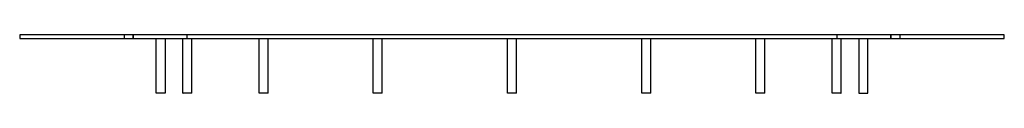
# Model space of a CAD drawing. Header units: millimetres. Extents: x -540 to 540, y -64 to 0.
import ezdxf

# ---------------------------------------------------------------- set-up
doc = ezdxf.new("R2010")
doc.units = ezdxf.units.MM
doc.layers.add('HIDDEN', color=7, linetype='Continuous')
doc.layers.add('THICK', color=7, linetype='Continuous')

msp = doc.modelspace()

# ---------------------------------------------------------------- linework, layer by layer
at = {"layer": 'HIDDEN'}
for p, q in [((-539.5, 0), (-539.5, 0)), ((-425, 0), (-425, -4)), ((-425, 0), (-425, -4)), ((-415, -4), (-415, 0)), ((-415, 0), (-415, -4)), ((-356.5, 0), (-356.5, -4)), ((356.5, -4), (356.5, 0)), ((415, -4), (415, 0)), ((415, 0), (415, -4)), ((425, 0), (425, -4)), ((425, 0), (425, -4)), ((539.5, 0), (539.5, 0)), ((-539.5, -4), (-539.5, -4)), ((539.5, -4), (539.5, -4))]:
    msp.add_line(p, q, dxfattribs=at)
at = {"layer": 'THICK'}
for p, q in [((-539.5, 0), (-539.5, -4)), ((539.5, 0), (-539.5, 0)), ((539.5, -4), (539.5, 0)), ((-539.5, -4), (539.5, -4)), ((-390, -64), (-390, -4)), ((-380, -4), (-380, -64)), ((-360.7, -64), (-360.7, -4)), ((-350.7, -64), (-350.7, -4)), ((-277.2, -64), (-277.2, -4)), ((-267.2, -64), (-267.2, -4)), ((-152.3, -64), (-152.3, -4)), ((-142.3, -64), (-142.3, -4)), ((-5, -64), (-5, -4)), ((5, -64), (5, -4)), ((142.3, -64), (142.3, -4)), ((152.3, -64), (152.3, -4)), ((267.2, -64), (267.2, -4)), ((277.2, -64), (277.2, -4)), ((350.7, -64), (350.7, -4)), ((360.7, -64), (360.7, -4)), ((380, -4), (380, -64)), ((390, -64), (390, -4)), ((-380, -64), (-390, -64)), ((-360.7, -64), (-360.3, -64)), ((-350.7, -64), (-360.3, -64)), ((-275.8, -64), (-277.2, -64)), ((-267.2, -64), (-275.8, -64)), ((-149.2, -64), (-152.3, -64)), ((-142.3, -64), (-149.2, -64)), ((0, -64), (-5, -64)), ((5, -64), (0, -64)), ((149.2, -64), (142.3, -64)), ((152.3, -64), (149.2, -64)), ((275.8, -64), (267.2, -64)), ((277.2, -64), (275.8, -64)), ((360.3, -64), (350.7, -64)), ((360.3, -64), (360.7, -64)), ((380, -64), (390, -64))]:
    msp.add_line(p, q, dxfattribs=at)

doc.saveas('drawing.dxf')
